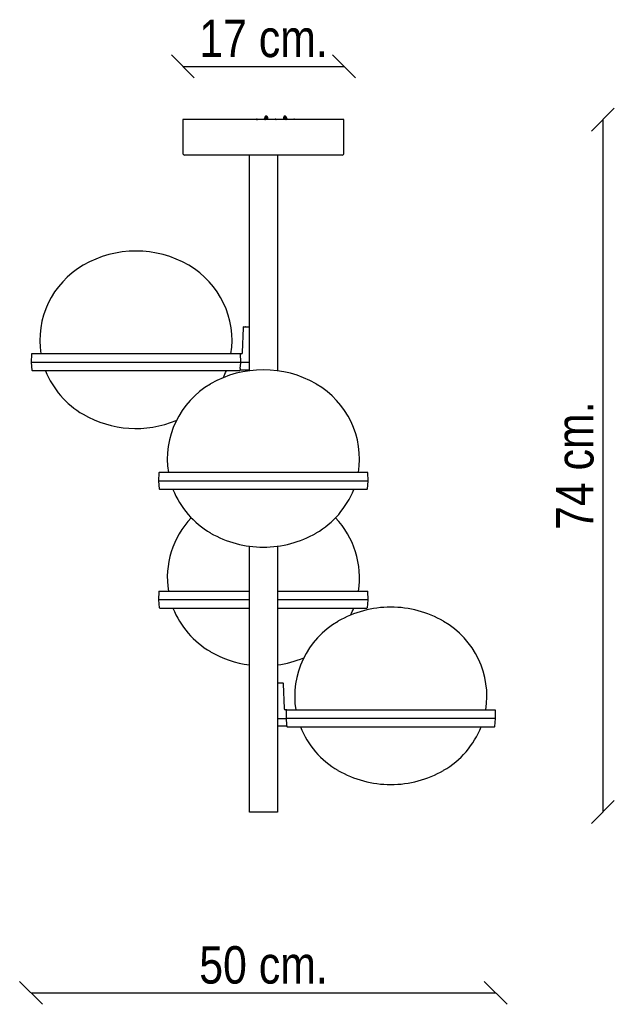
# Model space of a CAD drawing. Header units: millimetres. Extents: x 153 to 789, y 48 to 1102.
import ezdxf
from ezdxf.enums import TextEntityAlignment as Align

# ---------------------------------------------------------------- set-up
doc = ezdxf.new("R2010")
doc.units = ezdxf.units.MM
for name, color, linetype in [('5615568', 7, 'Continuous'), ('5620167_TUBO', 7, 'Continuous'), ('5642114', 7, 'Continuous'), ('5660864', 7, 'Continuous'), ('5660865', 7, 'Continuous'), ('5690045', 7, 'Continuous'), ('5751625_CONEX_AU', 7, 'Continuous'), ('Default', 7, 'Continuous')]:
    doc.layers.add(name, color=color, linetype=linetype)
doc.styles.add('SEACAD_Arial_Narrow', font='ARIALN.TTF')
doc.dimstyles.new('Croquis', dxfattribs={"dimtxt": 40, "dimasz": 20, "dimexe": 20, "dimexo": 600, "dimgap": 10, "dimtad": 1, "dimdec": 0, "dimlfac": 0.1, "dimdsep": 46, "dimtxsty": 'SEACAD_Arial_Narrow', "dimblk1": '_SE_BACK_SLASH', "dimblk2": '_SE_BACK_SLASH', "dimsah": 1, "dimcen": 20, "dimse1": 1, "dimse2": 1, "dimadec": 0, "dimazin": 0, "dimtfac": 0.5, "dimtdec": 3, "dimtmove": 0, "dimatfit": 3, "dimfxl": 1, "dimarcsym": 0})

# ---------------------------------------------------------------- blocks, each defined once
blk = doc.blocks.new('SE')
at = {"layer": '5615568', "color": 7, "linetype": 'Continuous'}
for p, q in [((500.1, 994.8), (327.7, 994.8)), ((327.7, 994.8), (327.7, 958.8)), ((500.1, 958.8), (500.1, 994.8)), ((498.1, 956.8), (329.7, 956.8))]:
    blk.add_line(p, q, dxfattribs=at)
for centre, start, end in [((329.7, 958.8), 180, 270), ((498.1, 958.8), 270, 0)]:
    blk.add_arc(centre, 2, start, end, dxfattribs=at)
at = {"layer": '5620167_TUBO', "color": 7, "linetype": 'Continuous'}
for p, q in [((398.9, 726.1), (398.9, 956.8)), ((428.9, 956.8), (428.9, 726.1)), ((398.9, 253.8), (398.9, 538.3)), ((428.9, 538.3), (428.9, 253.8)), ((399.4, 253.8), (398.9, 253.8)), ((428.4, 253.8), (399.4, 253.8)), ((428.9, 253.8), (428.4, 253.8))]:
    blk.add_line(p, q, dxfattribs=at)
at = {"layer": '5642114', "color": 7, "linetype": 'Continuous'}
for p, q in [((391.7, 745.5), (392.6, 772.1)), ((392.6, 772.1), (392.6, 772.8)), ((392.9, 773.1), (398.9, 773.1)), ((165.7, 743.8), (165.5, 735.1)), ((388.9, 744.1), (166, 744.1)), ((390.2, 744.1), (388.9, 744.1)), ((389, 744.1), (388.9, 744.1)), ((389.1, 743.8), (389.3, 735.5)), ((165.5, 735.1), (389.3, 735.1)), ((165.5, 735.1), (166.3, 726.5)), ((389.3, 734.7), (388.7, 728.6)), ((389.1, 727.1), (398.9, 727.1)), ((389.8, 735.1), (398.9, 735.1)), ((388.4, 726.1), (166.8, 726.1)), ((388.9, 726.5), (388.9, 726.6)), ((302, 616.8), (301.8, 608.1)), ((525.5, 617.1), (302.3, 617.1)), ((526, 608.1), (525.8, 616.8)), ((301.8, 608.1), (526, 608.1)), ((301.8, 608.1), (302.6, 599.5)), ((525.2, 599.5), (526, 608.1)), ((524.7, 599.1), (303.1, 599.1)), ((302, 489.8), (301.8, 481.1)), ((302.3, 490.1), (398.8, 490.1)), ((428.8, 490.1), (525.5, 490.1)), ((526, 481.1), (525.8, 489.8)), ((398.9, 481.1), (301.8, 481.1)), ((301.8, 481.1), (302.6, 472.5)), ((526, 481.1), (428.9, 481.1)), ((525.2, 472.5), (526, 481.1)), ((303.1, 472.1), (398.9, 472.1)), ((428.8, 472.1), (524.7, 472.1)), ((428.9, 392.1), (434.9, 392.1)), ((435.2, 391.8), (435.2, 391.1)), ((435.2, 391.1), (436.1, 364.5)), ((438.9, 363.1), (437.6, 363.1)), ((438.5, 354.5), (438.7, 362.8)), ((438.9, 363.1), (438.8, 363.1)), ((438.9, 363.1), (661.8, 363.1)), ((662.3, 354.1), (662.1, 362.8)), ((428.9, 354.1), (438, 354.1)), ((662.3, 354.1), (438.5, 354.1)), ((439.1, 347.6), (438.6, 353.7)), ((661.5, 345.5), (662.3, 354.1)), ((428.9, 346.1), (438.7, 346.1)), ((438.9, 345.6), (438.9, 345.5)), ((439.4, 345.1), (661, 345.1))]:
    blk.add_line(p, q, dxfattribs=at)
for centre, radius, start, end in [((392.9, 772.8), 0.25, 90, 178), ((166, 743.8), 0.25, 90, 178.5), ((390.2, 745.6), 1.5, 270.0136, 357.9989), ((389.1, 726.6), 0.499, 90.0601, 174.5915), ((388.4, 721.3), 7.29, 83.9805, 87.7506), ((389.4, 726.6), 0.5, 90, 174.5149), ((392.3, 727.8), 3.27, 166.5541, 192.3423), ((389.3, 395.7), 339.4, 89.9209, 90.0022), ((166.8, 726.6), 0.5, 185.558, 270), ((388.4, 726.6), 0.5, 270, 354.4346), ((302.3, 616.8), 0.25, 90, 178.5), ((525.5, 616.8), 0.25, 1.5, 90), ((303.1, 599.6), 0.5, 185.5802, 270), ((524.7, 599.6), 0.5, 270, 354.4492), ((302.3, 489.8), 0.25, 90, 178.5), ((525.5, 489.8), 0.25, 1.5, 90), ((303.1, 472.6), 0.5, 185.5802, 270), ((524.7, 472.6), 0.5, 270, 354.4492), ((434.9, 391.8), 0.25, 2, 90), ((437.6, 364.6), 1.5, 182.0041, 269.9861), ((661.8, 362.8), 0.25, 1.5, 90), ((438.5, 63.2), 290.9, 89.9897, 90.0845), ((438.4, 345.6), 0.5, 5.4851, 90), ((439.4, 341.2), 6.34, 91.9816, 96.3148), ((438.7, 345.6), 0.499, 5.4085, 89.94), ((439.4, 345.6), 0.5, 185.6004, 270), ((661, 345.6), 0.5, 270, 354.4654)]:
    blk.add_arc(centre, radius, start, end, dxfattribs=at)
for points, knots in [([(388.9, 744.1), (388.9, 744.1), (389, 744.1), (389, 744.1), (389.1, 744.1), (389.2, 744.1), (389.3, 744.1), (389.4, 744), (389.4, 744), (389.5, 743.9), (389.5, 743.9), (389.6, 743.9), (389.6, 743.9), (389.6, 743.8)], [0, 0, 0, 0, 0.105559, 0.202441, 0.282288, 0.367139, 0.5047, 0.619681, 0.809072, 0.864883, 0.910654, 0.954818, 1, 1, 1, 1]), ([(438.9, 363.1), (438.9, 363.1), (438.9, 363.1), (438.8, 363.1), (438.7, 363.1), (438.6, 363.1), (438.6, 363), (438.5, 363), (438.4, 363), (438.4, 363), (438.3, 362.9), (438.3, 362.9), (438.3, 362.9), (438.3, 362.9), (438.3, 362.8)], [0, 0, 0, 0, 0.091368, 0.228016, 0.303364, 0.40262, 0.497522, 0.642163, 0.704461, 0.791864, 0.855158, 0.900597, 0.950461, 1, 1, 1, 1]), ([(438.7, 347.6), (438.7, 347.5), (438.7, 347.4), (438.7, 347.3), (438.7, 347.2), (438.7, 347.1), (438.7, 347), (438.7, 346.9), (438.7, 346.8), (438.7, 346.7), (438.7, 346.6), (438.7, 346.5), (438.7, 346.4), (438.7, 346.3), (438.7, 346.2), (438.7, 346.1), (438.7, 346.1), (438.7, 346.1), (438.7, 346.1)], [0, 0, 0, 0, 0.049468, 0.099054, 0.148759, 0.198581, 0.248519, 0.298573, 0.348741, 0.399023, 0.449416, 0.499919, 0.566965, 0.640544, 0.720648, 0.807265, 0.900386, 1, 1, 1, 1])]:
    blk.add_open_spline(points, degree=3, knots=knots, dxfattribs=at)
at = {"layer": '5660864', "color": 7, "linetype": 'Continuous'}
for centre, radius, start, end in [((267.8, 760.4), 93.4, 201.526, 240), ((287.4, 760.4), 93.4, 333.4445, 338.474), ((277.6, 777.3), 113, 240, 292.4283), ((404.1, 633.4), 93.4, 201.526, 240), ((423.7, 633.4), 93.4, 300, 338.474), ((413.9, 650.3), 113, 240, 270), ((413.9, 650.3), 113, 270, 300), ((404.1, 506.4), 93.4, 201.526, 240), ((423.7, 506.4), 93.4, 333.4445, 338.474), ((413.9, 523.3), 113, 240, 262.3719), ((413.9, 523.3), 113, 277.6281, 292.4283), ((540.4, 379.4), 93.4, 201.526, 240), ((560, 379.4), 93.4, 300, 338.474), ((550.2, 396.3), 113, 240, 270), ((550.2, 396.3), 113, 270, 300)]:
    blk.add_arc(centre, radius, start, end, dxfattribs=at)
at = {"layer": '5660865', "color": 7, "linetype": 'Continuous'}
for centre, radius, start, end in [((277.6, 741.1), 113, 60, 120), ((267.5, 758.6), 92.7, 120, 189.0282), ((287.7, 758.6), 92.7, 350.9718, 60), ((413.9, 614.1), 113, 60, 120), ((403.8, 631.6), 92.7, 120, 189.0282), ((424, 631.6), 92.7, 350.9718, 60), ((403.8, 504.6), 92.7, 136.3113, 189.0282), ((424, 504.6), 92.7, 350.9718, 43.6887), ((550.2, 360.1), 113, 90, 120), ((550.2, 360.1), 113, 60, 90), ((540.1, 377.6), 92.7, 120, 189.0282), ((560.3, 377.6), 92.7, 350.9718, 60)]:
    blk.add_arc(centre, radius, start, end, dxfattribs=at)
at = {"layer": '5690045', "color": 7, "linetype": 'Continuous'}
for p, q in [((392.6, 772.8), (392.6, 772.9)), ((392.9, 773.1), (394.6, 773.1)), ((394.6, 773.1), (396.4, 773.1)), ((431.5, 392.1), (433.3, 392.1)), ((433.3, 392.1), (434.9, 392.1)), ((435.2, 391.9), (435.2, 391.8))]:
    blk.add_line(p, q, dxfattribs=at)
for centre, start, end in [((392.9, 772.9), 90, 178), ((394.6, 772.9), 90, 125.0518), ((396.4, 772.9), 54.9482, 90), ((431.5, 391.9), 90, 125.0518), ((433.3, 391.9), 54.9482, 90), ((434.9, 391.9), 2, 90)]:
    blk.add_arc(centre, 0.25, start, end, dxfattribs=at)
at = {"layer": '5751625_CONEX_AU', "color": 7, "linetype": 'Continuous'}
for p, q in [((406.9, 995.4), (406.9, 995.4)), ((415.7, 997.9), (414.6, 995.6)), ((414.7, 995.7), (414.7, 995.7)), ((414.7, 995.7), (415, 995.7)), ((415, 995.6), (415, 995.7)), ((415, 995.6), (415.5, 995.4)), ((415.5, 995.4), (415.5, 994.9)), ((415.5, 994.9), (416, 994.9)), ((416, 996.5), (416.6, 997.4)), ((416, 996.5), (416.6, 997.4)), ((416, 994.9), (416, 996.5)), ((416, 994.9), (416, 996.5)), ((416, 996.5), (416, 996.5)), ((416, 994.9), (416, 994.9)), ((416.8, 995.3), (416.5, 994.8)), ((416.9, 997.2), (416.8, 995.3)), ((418, 994.8), (418, 997.1)), ((418.5, 997.1), (418, 997.1)), ((418.5, 997.1), (418.2, 997.8)), ((418.5, 994.8), (418.5, 997.1)), ((426.9, 995.4), (426.9, 995.4)), ((435.7, 997.8), (435.3, 997.1)), ((435.9, 997.1), (435.3, 997.1)), ((435.3, 997.1), (435.3, 994.8)), ((435.9, 997.1), (435.9, 994.8)), ((437.1, 995.3), (436.9, 997.2)), ((437.1, 995.3), (436.9, 997.2)), ((437.3, 994.8), (437.1, 995.3)), ((437.1, 995.3), (437.1, 995.3)), ((437.3, 994.8), (437.1, 995.3)), ((437.3, 997.4), (437.9, 996.5)), ((437.9, 996.5), (437.9, 994.9)), ((437.9, 994.9), (438.4, 994.9)), ((439.2, 995.6), (438.2, 997.9)), ((438.4, 995.4), (438.8, 995.6)), ((438.4, 995.4), (438.8, 995.6)), ((438.4, 994.9), (438.4, 995.4)), ((438.4, 994.9), (438.4, 995.4)), ((438.4, 995.4), (438.4, 995.4)), ((438.4, 994.9), (438.4, 994.9)), ((438.8, 995.6), (438.8, 995.7)), ((439.2, 995.7), (438.8, 995.7)), ((439.2, 995.7), (439.2, 995.7)), ((446.9, 995.4), (446.9, 995.4))]:
    blk.add_line(p, q, dxfattribs=at)
for centre, radius, start, end in [((406.9, 994.9), 0.5, 5.9126, 174.0874), ((405.9, 995), 0.5, 336.0448, 354.0874), ((406.9, 994.9), 0.5, 5.9126, 90), ((407.9, 995), 0.5, 185.9126, 203.9552), ((407.9, 995), 0.5, 185.9126, 203.9552), ((416.9, 997.2), 1.4, 90, 155.0037), ((416.9, 997.2), 0.721, 55.1345, 124.8647), ((416.7, 997.2), 0.2, 355, 145), ((416.7, 997.2), 0.2, 90, 145), ((416.9, 997.2), 1.4, 25.0003, 90), ((415.4, 995.5), 3.03, 33.121, 51.4079), ((426.9, 994.9), 0.5, 5.9126, 174.0874), ((425.9, 995), 0.5, 336.0448, 354.0874), ((426.9, 994.9), 0.5, 5.9126, 90), ((427.9, 995), 0.5, 185.9126, 203.9552), ((427.9, 995), 0.5, 185.9126, 203.9552), ((436.9, 997.2), 1.4, 90, 154.9998), ((438.4, 995.5), 3.03, 128.5895, 146.875), ((436.9, 997.2), 0.721, 55.1366, 124.8619), ((436.9, 997.2), 1.4, 25.0198, 90), ((437.1, 997.2), 0.2, 35, 185), ((437.1, 997.2), 0.2, 90, 185), ((446.9, 994.9), 0.5, 5.9126, 174.0874), ((445.9, 995), 0.5, 336.0448, 354.0874), ((446.9, 994.9), 0.5, 5.9126, 90), ((447.9, 995), 0.5, 185.9126, 203.9552), ((447.9, 995), 0.5, 185.9126, 203.9552)]:
    blk.add_arc(centre, radius, start, end, dxfattribs=at)
for centre, major_axis, start_param, end_param in [((416.9, 994.9), (-2.25, 0.82), 0.097545, 0.562304), ((436.9, 994.9), (2.25, 0.82), 0.09801, 0.562769)]:
    blk.add_ellipse(centre, major_axis=major_axis, ratio=0.000085, start_param=start_param, end_param=end_param, dxfattribs=at)
for points, knots in [([(415, 995.7), (415.2, 996.1), (415.4, 996.5), (415.8, 997), (415.9, 997.2), (416.1, 997.5), (416.2, 997.5), (416.3, 997.7), (416.4, 997.8), (416.5, 997.8)], [0, 0, 0, 0, 0.5, 0.5, 0.75, 0.75, 0.875, 0.875, 1, 1, 1, 1]), ([(437.3, 997.8), (437.4, 997.8), (437.5, 997.7), (437.7, 997.5), (437.7, 997.5), (437.9, 997.2), (438, 997), (438.4, 996.5), (438.6, 996.1), (438.8, 995.7)], [0, 0, 0, 0, 0.125, 0.125, 0.25, 0.25, 0.5, 0.5, 1, 1, 1, 1])]:
    blk.add_open_spline(points, degree=3, knots=knots, dxfattribs=at)
blk = doc.blocks.new('DMBLK1')
at = {"layer": 'Default', "color": 7, "linetype": 'Continuous'}
for p, q in [((789.3, 1007.1), (764.8, 982.6)), ((777, 994.8), (777, 253.8)), ((789.3, 266.1), (764.8, 241.6))]:
    blk.add_line(p, q, dxfattribs=at)
at = {"layer": 'Default', "color": 7, "linetype": 'Continuous', "style": 'SEACAD_Arial_Narrow'}
blk.add_text('74 cm.', height=40, rotation=90, dxfattribs=at).set_placement((727, 555.7), align=Align.TOP_LEFT)
blk = doc.blocks.new('_SE_BACK_SLASH')
at = {"color": 0}
for p, q in [((0, 0), (-1, 0)), ((-0.5, 0.5), (0.5, -0.5))]:
    blk.add_line(p, q, dxfattribs=at)
blk = doc.blocks.new('DMBLK2')
at = {"layer": 'Default', "color": 7, "linetype": 'Continuous'}
for p, q in [((177.7, 48.1), (153.2, 72.6)), ((674.6, 48.1), (650.1, 72.6)), ((165.5, 60.3), (662.3, 60.3))]:
    blk.add_line(p, q, dxfattribs=at)
at = {"layer": 'Default', "color": 7, "linetype": 'Continuous', "style": 'SEACAD_Arial_Narrow'}
blk.add_text('50 cm.', height=40, dxfattribs=at).set_placement((345.3, 110.3), align=Align.TOP_LEFT)
blk = doc.blocks.new('DMBLK3')
at = {"layer": 'Default', "color": 7, "linetype": 'Continuous'}
for p, q in [((340, 1039.5), (315.5, 1064)), ((512.4, 1039.5), (487.9, 1064)), ((327.7, 1051.7), (500.1, 1051.7))]:
    blk.add_line(p, q, dxfattribs=at)
at = {"layer": 'Default', "color": 7, "linetype": 'Continuous', "style": 'SEACAD_Arial_Narrow'}
blk.add_text('17 cm.', height=40, dxfattribs=at).set_placement((345.3, 1101.7), align=Align.TOP_LEFT)

msp = doc.modelspace()

# ---------------------------------------------------------------- block references
at = {"layer": 'Default'}
msp.add_blockref('SE', (0, 0), dxfattribs=at)

# ---------------------------------------------------------------- dimensions: what is measured, and where the dimension line sits
at = {"layer": 'Default', "color": 7, "linetype": 'Continuous'}
for base, p1, p2, angle, picture, middle, dimtype in [((327.7, 1051.7), (327.7, 994.8), (500.1, 994.8), 0, 'DMBLK3', (413.9, 1051.7), 161), ((777, 253.8), (500.1, 994.8), (428.9, 253.8), 90, 'DMBLK1', (777, 624.3), 160)]:
    dim = msp.add_linear_dim(base=base, p1=p1, p2=p2, angle=angle, text='\\A1;<>', dimstyle='Croquis', dxfattribs=at)
    dim.commit()
    dim.dimension.update_dxf_attribs({"geometry": picture, "text_midpoint": middle, "dimtype": dimtype})
dim = msp.add_linear_dim(base=(662.3, 60.3), p1=(165.5, 735.1), p2=(662.3, 354.1), text='\\A1;<>', dimstyle='Croquis', dxfattribs=at)
dim.commit()
dim.dimension.update_dxf_attribs({"geometry": 'DMBLK2', "text_midpoint": (413.9, 60.3), "dimtype": 160})

doc.saveas('drawing.dxf')
